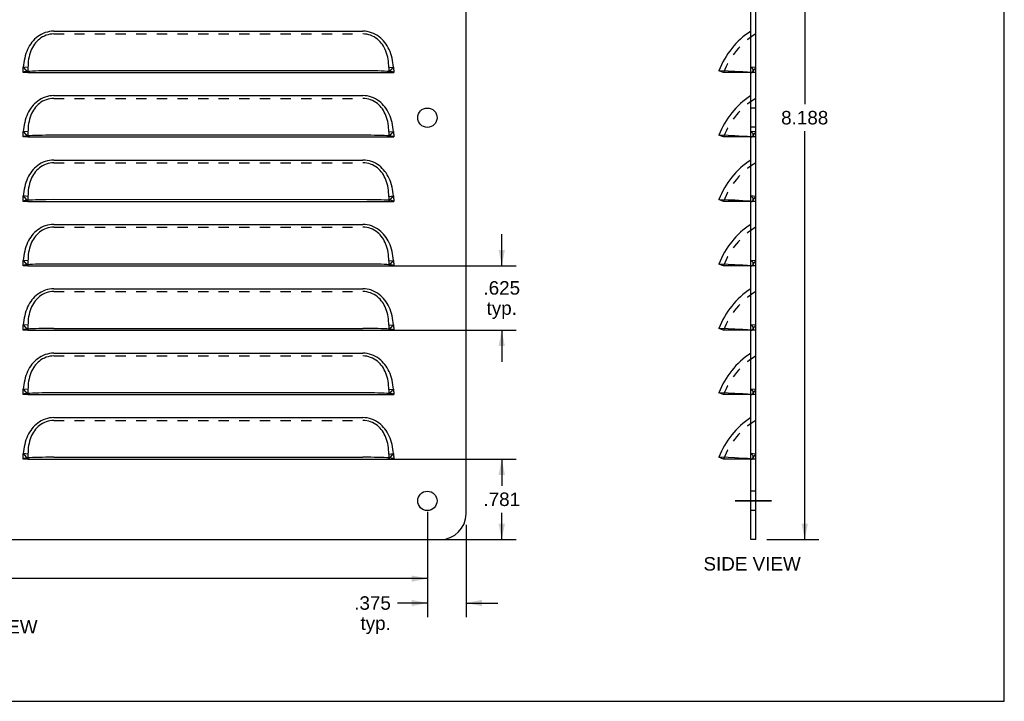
# Model space of a CAD drawing. Header units: inches. Extents: x 0 to 16.9, y 0 to 13.1.
# Tile 3 of 4: x 7.4 to 16.9, y 0 to 6.6. Entities that reach past the tile are written whole.
import ezdxf

# ---------------------------------------------------------------- set-up
doc = ezdxf.new("R2010")
doc.units = ezdxf.units.IN
doc.header["$LTSCALE"] = 0.930769
doc.header["$MEASUREMENT"] = 0
doc.linetypes.add('CENTER', pattern=[0.6, 0.375, -0.075, 0.075, -0.075])
doc.linetypes.add('HIDDEN', pattern=[0.2, 0.1, -0.1])
doc.layers.get('0').update_dxf_attribs({"linetype": 'CONTINUOUS'})
doc.layers.add('DEFAULT_2', color=8, linetype='HIDDEN')
doc.layers.add('DIMENSIONS', color=7, linetype='CONTINUOUS')
doc.styles.get("Standard").update_dxf_attribs({"font": 'arial.ttf'})
doc.dimstyles.new('DIMSTYLE_1', dxfattribs={"dimtxt": 0.130769, "dimasz": 0.153846, "dimexe": 0.09, "dimexo": 0.07, "dimgap": 0.0425, "dimtad": 0, "dimtih": 1, "dimtoh": 1, "dimdec": 3, "dimzin": 4, "dimdsep": 46, "dimtxsty": 'Standard', "dimblk": '_FILLED', "dimblk1": '_FILLED', "dimblk2": '_FILLED', "dimcen": 0.09, "dimadec": 3, "dimazin": 1, "dimtfac": 1, "dimtdec": 3, "dimtofl": 0, "dimtmove": 0, "dimatfit": 3, "dimldrblk": '_FILLED', "dimfxl": 0, "dimtolj": 1, "dimtzin": 4, "dimarcsym": 0})

# ---------------------------------------------------------------- blocks, each defined once
blk = doc.blocks.new('_FILLED')
at = {"color": 0, "linetype": 'ByBlock'}
blk.add_solid([(0, 0), (-1, 0.2), (-1, -0.2)], dxfattribs=at)
blk = doc.blocks.new('*D5')
at = {"layer": 'DIMENSIONS', "color": 2, "linetype": 'Continuous'}
for p, q in [((10.9795, 2.3512), (12.186, 2.3512)), ((12.0475, 2.3512), (12.0475, 2.0914)), ((12.0475, 1.57), (12.0475, 1.8298)), ((10.9795, 1.57), (12.186, 1.57))]:
    blk.add_line(p, q, dxfattribs=at)
at = {"layer": 'DIMENSIONS', "color": 2, "linetype": 'Continuous', "xscale": 0.1538461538, "yscale": 0.1538461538, "zscale": 0.1538461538}
for p, rotation in [((12.0475, 2.3512), 90), ((12.0475, 1.57), 270)]:
    blk.add_blockref('_FILLED', p, dxfattribs=dict(at, rotation=rotation))
at = {"layer": 'DIMENSIONS', "color": 2, "linetype": 'Continuous', "insert": (12.0475, 2.026), "char_height": 0.13077, "width": 0.355362, "attachment_point": 2, "line_spacing_factor": 0.9}
blk.add_mtext('.781', dxfattribs=at)
blk = doc.blocks.new('*D6')
at = {"layer": 'DIMENSIONS', "color": 2, "linetype": 'Continuous'}
for p, q in [((12.0475, 4.2262), (12.0475, 4.5339)), ((10.9795, 4.2262), (12.186, 4.2262)), ((10.9795, 3.6012), (12.186, 3.6012)), ((12.0475, 3.6012), (12.0475, 3.2935))]:
    blk.add_line(p, q, dxfattribs=at)
at = {"layer": 'DIMENSIONS', "color": 2, "linetype": 'Continuous', "xscale": 0.1538461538, "yscale": 0.1538461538, "zscale": 0.1538461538}
for p, rotation in [((12.0475, 4.2262), 270), ((12.0475, 3.6012), 90)]:
    blk.add_blockref('_FILLED', p, dxfattribs=dict(at, rotation=rotation))
at = {"layer": 'DIMENSIONS', "color": 2, "linetype": 'Continuous', "insert": (12.0475, 4.0772), "char_height": 0.13077, "width": 0.355362, "attachment_point": 2, "line_spacing_factor": 0.9}
blk.add_mtext('.625\\Ptyp.', dxfattribs=at)
blk = doc.blocks.new('*D10')
at = {"layer": 'DIMENSIONS', "color": 2, "linetype": 'Continuous'}
for p, q in [((2.5758, 1.8373), (2.5758, 1.0523)), ((11.3258, 1.8373), (11.3258, 1.0523)), ((2.5758, 1.1908), (6.6569, 1.1908)), ((11.3258, 1.1908), (7.2447, 1.1908))]:
    blk.add_line(p, q, dxfattribs=at)
at = {"layer": 'DIMENSIONS', "color": 2, "linetype": 'Continuous', "xscale": 0.1538461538, "yscale": 0.1538461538, "zscale": 0.1538461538, "rotation": 180}
blk.add_blockref('_FILLED', (2.5758, 1.1908), dxfattribs=at)
at = {"layer": 'DIMENSIONS', "color": 2, "linetype": 'Continuous', "xscale": 0.1538461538, "yscale": 0.1538461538, "zscale": 0.1538461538}
blk.add_blockref('_FILLED', (11.3258, 1.1908), dxfattribs=at)
at = {"layer": 'DIMENSIONS', "color": 2, "linetype": 'Continuous', "insert": (6.9508, 1.2562), "char_height": 0.13077, "width": 0.456963, "attachment_point": 2, "line_spacing_factor": 0.9}
blk.add_mtext('8.750', dxfattribs=at)
blk = doc.blocks.new('*D11')
at = {"layer": 'DIMENSIONS', "color": 2, "linetype": 'Continuous'}
for p, q in [((11.3258, 1.8373), (11.3258, 0.8154)), ((11.7008, 1.7123), (11.7008, 0.8154)), ((11.3258, 0.9538), (11.0368, 0.9538)), ((11.7008, 0.9538), (12.0085, 0.9538))]:
    blk.add_line(p, q, dxfattribs=at)
at = {"layer": 'DIMENSIONS', "color": 2, "linetype": 'Continuous', "xscale": 0.1538461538, "yscale": 0.1538461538, "zscale": 0.1538461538}
blk.add_blockref('_FILLED', (11.3258, 0.9538), dxfattribs=at)
at = {"layer": 'DIMENSIONS', "color": 2, "linetype": 'Continuous', "xscale": 0.1538461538, "yscale": 0.1538461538, "zscale": 0.1538461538, "rotation": 180}
blk.add_blockref('_FILLED', (11.7008, 0.9538), dxfattribs=at)
at = {"layer": 'DIMENSIONS', "color": 2, "linetype": 'Continuous', "insert": (10.9714, 1.0192), "char_height": 0.13077, "width": 0.355362, "attachment_point": 3, "line_spacing_factor": 0.9}
blk.add_mtext('.375\\Ptyp.', dxfattribs=at)
blk = doc.blocks.new('*D13')
at = {"layer": 'DIMENSIONS', "color": 2, "linetype": 'Continuous'}
for p, q in [((14.6191, 9.7575), (15.1252, 9.7575)), ((14.9867, 9.7575), (14.9867, 5.7945)), ((14.9867, 1.57), (14.9867, 5.533)), ((14.6191, 1.57), (15.1252, 1.57))]:
    blk.add_line(p, q, dxfattribs=at)
at = {"layer": 'DIMENSIONS', "color": 2, "linetype": 'Continuous', "xscale": 0.1538461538, "yscale": 0.1538461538, "zscale": 0.1538461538}
for p, rotation in [((14.9867, 9.7575), 90), ((14.9867, 1.57), 270)]:
    blk.add_blockref('_FILLED', p, dxfattribs=dict(at, rotation=rotation))
at = {"layer": 'DIMENSIONS', "color": 2, "linetype": 'Continuous', "insert": (14.9867, 5.7291), "char_height": 0.13077, "width": 0.456963, "attachment_point": 2, "line_spacing_factor": 0.9}
blk.add_mtext('8.188', dxfattribs=at)

msp = doc.modelspace()

# ---------------------------------------------------------------- linework, layer by layer
at = {"color": 7, "linetype": 'Continuous'}
for p, q in [((16.9231, 0), (16.9231, 13.0769)), ((14.5114, 1.57), (14.5114, 9.7575)), ((14.1994, 6.1012), (14.1545, 6.118)), ((7.4508, 6.1012), (10.9508, 6.1012)), ((14.4634, 6.1013), (14.1994, 6.1012)), ((7.4508, 5.4762), (10.9508, 5.4762)), ((14.1994, 5.4762), (14.1545, 5.493)), ((14.4634, 5.4763), (14.1994, 5.4762)), ((7.4508, 4.8512), (10.9508, 4.8512)), ((14.1994, 4.8512), (14.1545, 4.868)), ((14.4634, 4.8513), (14.1994, 4.8512)), ((7.4508, 4.2262), (10.9508, 4.2262)), ((14.1994, 4.2262), (14.1545, 4.243)), ((14.4634, 4.2263), (14.1994, 4.2262)), ((7.4508, 3.6012), (10.9508, 3.6012)), ((14.1994, 3.6012), (14.1545, 3.618)), ((14.4634, 3.6013), (14.1994, 3.6012)), ((7.4508, 2.9762), (10.9508, 2.9762)), ((14.1994, 2.9762), (14.1545, 2.993)), ((14.4634, 2.9763), (14.1994, 2.9762)), ((7.4508, 2.3512), (10.9508, 2.3512)), ((14.1994, 2.3512), (14.1545, 2.368)), ((14.4634, 2.3513), (14.1994, 2.3512)), ((14.5114, 1.57), (14.4634, 1.57)), ((0, 0), (16.9231, 0))]:
    msp.add_line(p, q, dxfattribs=at)
at = {"color": 3, "linetype": 'Continuous'}
for p, q in [((14.4634, 1.57), (14.4634, 9.7575)), ((11.7008, 1.82), (11.7008, 9.5075)), ((7.7008, 6.5028), (10.7008, 6.5028)), ((7.7008, 6.118), (7.6256, 6.1177)), ((14.2431, 6.1146), (14.1646, 6.1177)), ((14.3082, 6.1116), (14.2431, 6.1146)), ((7.4056, 6.1047), (7.4028, 6.1012)), ((7.4453, 6.1116), (7.4273, 6.1096)), ((7.4675, 6.1132), (7.4453, 6.1116)), ((10.9562, 6.1116), (10.9339, 6.1132)), ((7.7008, 5.8778), (10.7008, 5.8778)), ((7.4056, 5.4797), (7.4028, 5.4762)), ((7.4453, 5.4866), (7.4273, 5.4846)), ((7.4675, 5.4882), (7.4453, 5.4866)), ((7.7008, 5.493), (7.6256, 5.4927)), ((10.9562, 5.4866), (10.9339, 5.4882)), ((14.2431, 5.4896), (14.1646, 5.4927)), ((14.3082, 5.4866), (14.2431, 5.4896)), ((7.7008, 5.2528), (10.7008, 5.2528)), ((7.4056, 4.8547), (7.4028, 4.8512)), ((7.4453, 4.8616), (7.4273, 4.8596)), ((7.4675, 4.8632), (7.4453, 4.8616)), ((7.7008, 4.868), (7.6256, 4.8677)), ((10.9562, 4.8616), (10.9339, 4.8632)), ((14.2431, 4.8646), (14.1646, 4.8677)), ((14.3082, 4.8616), (14.2431, 4.8646)), ((7.7008, 4.6278), (10.7008, 4.6278)), ((7.4056, 4.2297), (7.4028, 4.2262)), ((7.4453, 4.2366), (7.4273, 4.2346)), ((7.4675, 4.2382), (7.4453, 4.2366)), ((7.7008, 4.243), (7.6256, 4.2427)), ((10.9562, 4.2366), (10.9339, 4.2382)), ((14.2431, 4.2396), (14.1646, 4.2427)), ((14.3082, 4.2366), (14.2431, 4.2396)), ((7.7008, 4.0028), (10.7008, 4.0028)), ((7.4056, 3.6047), (7.4028, 3.6012)), ((7.4453, 3.6116), (7.4273, 3.6096)), ((7.4675, 3.6132), (7.4453, 3.6116)), ((7.7008, 3.618), (7.6256, 3.6177)), ((7.7008, 3.618), (10.7008, 3.618)), ((10.9562, 3.6116), (10.9339, 3.6132)), ((14.2431, 3.6146), (14.1646, 3.6177)), ((14.3082, 3.6116), (14.2431, 3.6146)), ((7.7008, 3.3778), (10.7008, 3.3778)), ((7.4056, 2.9797), (7.4028, 2.9762)), ((7.4453, 2.9866), (7.4273, 2.9846)), ((7.4675, 2.9882), (7.4453, 2.9866)), ((7.7008, 2.993), (7.6256, 2.9927)), ((10.9562, 2.9866), (10.9339, 2.9882)), ((14.2431, 2.9896), (14.1646, 2.9927)), ((14.3082, 2.9866), (14.2431, 2.9896)), ((7.7008, 2.7528), (10.7008, 2.7528)), ((7.4056, 2.3547), (7.4028, 2.3512)), ((7.4453, 2.3616), (7.4273, 2.3596)), ((7.4675, 2.3632), (7.4453, 2.3616)), ((7.7008, 2.368), (7.6256, 2.3677)), ((7.7008, 2.368), (10.7008, 2.368)), ((10.9562, 2.3616), (10.9339, 2.3632)), ((14.2431, 2.3646), (14.1646, 2.3677)), ((14.3082, 2.3616), (14.2431, 2.3646)), ((2.4508, 1.57), (11.4508, 1.57))]:
    msp.add_line(p, q, dxfattribs=at)
for points in [[(7.7008, 6.5028), (7.6802, 6.502), (7.6596, 6.4994), (7.6389, 6.495), (7.6185, 6.489), (7.5987, 6.4812), (7.5796, 6.4719), (7.5618, 6.4614), (7.545, 6.4498), (7.5296, 6.4373), (7.5153, 6.4241), (7.502, 6.4101), (7.4895, 6.3952), (7.4779, 6.3795), (7.4671, 6.3629), (7.457, 6.3453), (7.4478, 6.3267), (7.4392, 6.3068), (7.4315, 6.286), (7.4247, 6.2644), (7.419, 6.2421), (7.4142, 6.2197), (7.4105, 6.1973), (7.4076, 6.1753), (7.4055, 6.1536)], [(10.9961, 6.1536), (10.9941, 6.175), (10.9912, 6.1967), (10.9875, 6.2188), (10.9829, 6.2409), (10.9773, 6.2628), (10.9708, 6.2841), (10.9633, 6.3047), (10.9549, 6.3243), (10.9459, 6.3428), (10.936, 6.3603), (10.9254, 6.377), (10.9139, 6.3928), (10.9016, 6.4078), (10.8883, 6.422), (10.874, 6.4355), (10.8586, 6.4482), (10.8417, 6.4601), (10.8237, 6.471), (10.8045, 6.4805), (10.7843, 6.4885), (10.7636, 6.4948), (10.7426, 6.4993), (10.7217, 6.502), (10.7008, 6.5028)], [(7.6256, 6.1177), (7.5895, 6.1172), (7.5552, 6.1166), (7.523, 6.1157), (7.4935, 6.1146), (7.4675, 6.1132)], [(10.9339, 6.1132), (10.9079, 6.1146), (10.8785, 6.1157), (10.8464, 6.1166), (10.812, 6.1172), (10.776, 6.1177), (10.7387, 6.1179), (7.7008, 6.118)], [(14.1646, 6.1177), (14.157, 6.1179), (14.1545, 6.118)], [(7.4273, 6.1096), (7.414, 6.1073), (7.4056, 6.1047)], [(10.9876, 6.1073), (10.9742, 6.1096), (10.9562, 6.1116)], [(10.9988, 6.1012), (10.996, 6.1047), (10.9876, 6.1073)], [(14.4634, 6.1022), (14.431, 6.1047), (14.3871, 6.1073), (14.3082, 6.1116)], [(7.7008, 5.8778), (7.6802, 5.877), (7.6596, 5.8744), (7.6389, 5.87), (7.6185, 5.864), (7.5987, 5.8562), (7.5796, 5.8469), (7.5618, 5.8364), (7.545, 5.8248), (7.5296, 5.8123), (7.5153, 5.7991), (7.502, 5.7851), (7.4895, 5.7702), (7.4779, 5.7545), (7.4671, 5.7379), (7.457, 5.7203), (7.4478, 5.7017), (7.4392, 5.6818), (7.4315, 5.661), (7.4247, 5.6394), (7.419, 5.6171), (7.4142, 5.5947), (7.4105, 5.5723), (7.4076, 5.5503), (7.4055, 5.5286)], [(10.9961, 5.5286), (10.9941, 5.55), (10.9912, 5.5717), (10.9875, 5.5938), (10.9829, 5.6159), (10.9773, 5.6378), (10.9708, 5.6591), (10.9633, 5.6797), (10.9549, 5.6993), (10.9459, 5.7178), (10.936, 5.7353), (10.9254, 5.752), (10.9139, 5.7678), (10.9016, 5.7828), (10.8883, 5.797), (10.874, 5.8105), (10.8586, 5.8232), (10.8417, 5.8351), (10.8237, 5.846), (10.8045, 5.8555), (10.7843, 5.8635), (10.7636, 5.8698), (10.7426, 5.8743), (10.7217, 5.877), (10.7008, 5.8778)], [(7.4273, 5.4846), (7.414, 5.4823), (7.4056, 5.4797)], [(7.6256, 5.4927), (7.5895, 5.4922), (7.5552, 5.4916), (7.523, 5.4907), (7.4935, 5.4896), (7.4675, 5.4882)], [(10.9339, 5.4882), (10.9079, 5.4896), (10.8785, 5.4907), (10.8464, 5.4916), (10.812, 5.4922), (10.776, 5.4927), (10.7387, 5.4929), (7.7008, 5.493)], [(10.9876, 5.4823), (10.9742, 5.4846), (10.9562, 5.4866)], [(10.9988, 5.4762), (10.996, 5.4797), (10.9876, 5.4823)], [(14.1646, 5.4927), (14.157, 5.4929), (14.1545, 5.493)], [(14.4634, 5.4772), (14.431, 5.4797), (14.3871, 5.4823), (14.3082, 5.4866)], [(7.7008, 5.2528), (7.6802, 5.252), (7.6596, 5.2494), (7.6389, 5.245), (7.6185, 5.239), (7.5987, 5.2312), (7.5796, 5.2219), (7.5618, 5.2114), (7.545, 5.1998), (7.5296, 5.1873), (7.5153, 5.1741), (7.502, 5.1601), (7.4895, 5.1452), (7.4779, 5.1295), (7.4671, 5.1129), (7.457, 5.0953), (7.4478, 5.0767), (7.4392, 5.0568), (7.4315, 5.036), (7.4247, 5.0144), (7.419, 4.9921), (7.4142, 4.9697), (7.4105, 4.9473), (7.4076, 4.9253), (7.4055, 4.9036)], [(10.9961, 4.9036), (10.9941, 4.925), (10.9912, 4.9467), (10.9875, 4.9688), (10.9829, 4.9909), (10.9773, 5.0128), (10.9708, 5.0341), (10.9633, 5.0547), (10.9549, 5.0743), (10.9459, 5.0928), (10.936, 5.1103), (10.9254, 5.127), (10.9139, 5.1428), (10.9016, 5.1578), (10.8883, 5.172), (10.874, 5.1855), (10.8586, 5.1982), (10.8417, 5.2101), (10.8237, 5.221), (10.8045, 5.2305), (10.7843, 5.2385), (10.7636, 5.2448), (10.7426, 5.2493), (10.7217, 5.252), (10.7008, 5.2528)], [(7.4273, 4.8596), (7.414, 4.8573), (7.4056, 4.8547)], [(7.6256, 4.8677), (7.5895, 4.8672), (7.5552, 4.8666), (7.523, 4.8657), (7.4935, 4.8646), (7.4675, 4.8632)], [(10.9339, 4.8632), (10.9079, 4.8646), (10.8785, 4.8657), (10.8464, 4.8666), (10.812, 4.8672), (10.776, 4.8677), (10.7387, 4.8679), (7.7008, 4.868)], [(10.9876, 4.8573), (10.9742, 4.8596), (10.9562, 4.8616)], [(10.9988, 4.8512), (10.996, 4.8547), (10.9876, 4.8573)], [(14.1646, 4.8677), (14.157, 4.8679), (14.1545, 4.868)], [(14.4634, 4.8522), (14.431, 4.8547), (14.3871, 4.8573), (14.3082, 4.8616)], [(7.7008, 4.6278), (7.6802, 4.627), (7.6596, 4.6244), (7.6389, 4.62), (7.6185, 4.614), (7.5987, 4.6062), (7.5796, 4.5969), (7.5618, 4.5864), (7.545, 4.5748), (7.5296, 4.5623), (7.5153, 4.5491), (7.502, 4.5351), (7.4895, 4.5202), (7.4779, 4.5045), (7.4671, 4.4879), (7.457, 4.4703), (7.4478, 4.4517), (7.4392, 4.4318), (7.4315, 4.411), (7.4247, 4.3894), (7.419, 4.3671), (7.4142, 4.3447), (7.4105, 4.3223), (7.4076, 4.3003), (7.4055, 4.2786)], [(10.9961, 4.2786), (10.9941, 4.3), (10.9912, 4.3217), (10.9875, 4.3438), (10.9829, 4.3659), (10.9773, 4.3878), (10.9708, 4.4091), (10.9633, 4.4297), (10.9549, 4.4493), (10.9459, 4.4678), (10.936, 4.4853), (10.9254, 4.502), (10.9139, 4.5178), (10.9016, 4.5328), (10.8883, 4.547), (10.874, 4.5605), (10.8586, 4.5732), (10.8417, 4.5851), (10.8237, 4.596), (10.8045, 4.6055), (10.7843, 4.6135), (10.7636, 4.6198), (10.7426, 4.6243), (10.7217, 4.627), (10.7008, 4.6278)], [(7.4273, 4.2346), (7.414, 4.2323), (7.4056, 4.2297)], [(7.6256, 4.2427), (7.5895, 4.2422), (7.5552, 4.2416), (7.523, 4.2407), (7.4935, 4.2396), (7.4675, 4.2382)], [(10.9339, 4.2382), (10.9079, 4.2396), (10.8785, 4.2407), (10.8464, 4.2416), (10.812, 4.2422), (10.776, 4.2427), (10.7387, 4.2429), (7.7008, 4.243)], [(10.9876, 4.2323), (10.9742, 4.2346), (10.9562, 4.2366)], [(10.9988, 4.2262), (10.996, 4.2297), (10.9876, 4.2323)], [(14.1646, 4.2427), (14.157, 4.2429), (14.1545, 4.243)], [(14.4634, 4.2272), (14.431, 4.2297), (14.3871, 4.2323), (14.3082, 4.2366)], [(7.7008, 4.0028), (7.6802, 4.002), (7.6596, 3.9994), (7.6389, 3.995), (7.6185, 3.989), (7.5987, 3.9812), (7.5796, 3.9719), (7.5618, 3.9614), (7.545, 3.9498), (7.5296, 3.9373), (7.5153, 3.9241), (7.502, 3.9101), (7.4895, 3.8952), (7.4779, 3.8795), (7.4671, 3.8629), (7.457, 3.8453), (7.4478, 3.8267), (7.4392, 3.8068), (7.4315, 3.786), (7.4247, 3.7644), (7.419, 3.7421), (7.4142, 3.7197), (7.4105, 3.6973), (7.4076, 3.6753), (7.4055, 3.6536)], [(10.9961, 3.6536), (10.9941, 3.675), (10.9912, 3.6967), (10.9875, 3.7188), (10.9829, 3.7409), (10.9773, 3.7628), (10.9708, 3.7841), (10.9633, 3.8047), (10.9549, 3.8243), (10.9459, 3.8428), (10.936, 3.8603), (10.9254, 3.877), (10.9139, 3.8928), (10.9016, 3.9078), (10.8883, 3.922), (10.874, 3.9355), (10.8586, 3.9482), (10.8417, 3.9601), (10.8237, 3.971), (10.8045, 3.9805), (10.7843, 3.9885), (10.7636, 3.9948), (10.7426, 3.9993), (10.7217, 4.002), (10.7008, 4.0028)], [(7.4273, 3.6096), (7.414, 3.6073), (7.4056, 3.6047)], [(7.6256, 3.6177), (7.5895, 3.6172), (7.5552, 3.6166), (7.523, 3.6157), (7.4935, 3.6146), (7.4675, 3.6132)], [(10.9339, 3.6132), (10.9079, 3.6146), (10.8785, 3.6157), (10.8464, 3.6166), (10.812, 3.6172), (10.776, 3.6177), (10.7008, 3.618)], [(10.9876, 3.6073), (10.9742, 3.6096), (10.9562, 3.6116)], [(10.9988, 3.6012), (10.996, 3.6047), (10.9876, 3.6073)], [(14.1646, 3.6177), (14.157, 3.6179), (14.1545, 3.618)], [(14.4634, 3.6022), (14.431, 3.6047), (14.3871, 3.6073), (14.3082, 3.6116)], [(7.7008, 3.3778), (7.6802, 3.377), (7.6596, 3.3744), (7.6389, 3.37), (7.6185, 3.364), (7.5987, 3.3562), (7.5796, 3.3469), (7.5618, 3.3364), (7.545, 3.3248), (7.5296, 3.3123), (7.5153, 3.2991), (7.502, 3.2851), (7.4895, 3.2702), (7.4779, 3.2545), (7.4671, 3.2379), (7.457, 3.2203), (7.4478, 3.2017), (7.4392, 3.1818), (7.4315, 3.161), (7.4247, 3.1394), (7.419, 3.1171), (7.4142, 3.0947), (7.4105, 3.0723), (7.4076, 3.0503), (7.4055, 3.0286)], [(10.9961, 3.0286), (10.9941, 3.05), (10.9912, 3.0717), (10.9875, 3.0938), (10.9829, 3.1159), (10.9773, 3.1378), (10.9708, 3.1591), (10.9633, 3.1797), (10.9549, 3.1993), (10.9459, 3.2178), (10.936, 3.2353), (10.9254, 3.252), (10.9139, 3.2678), (10.9016, 3.2828), (10.8883, 3.297), (10.874, 3.3105), (10.8586, 3.3232), (10.8417, 3.3351), (10.8237, 3.346), (10.8045, 3.3555), (10.7843, 3.3635), (10.7636, 3.3698), (10.7426, 3.3743), (10.7217, 3.377), (10.7008, 3.3778)], [(7.4273, 2.9846), (7.414, 2.9823), (7.4056, 2.9797)], [(7.6256, 2.9927), (7.5895, 2.9922), (7.5552, 2.9916), (7.523, 2.9907), (7.4935, 2.9896), (7.4675, 2.9882)], [(10.9339, 2.9882), (10.9079, 2.9896), (10.8785, 2.9907), (10.8464, 2.9916), (10.812, 2.9922), (10.776, 2.9927), (10.7387, 2.9929), (7.7008, 2.993)], [(10.9876, 2.9823), (10.9742, 2.9846), (10.9562, 2.9866)], [(10.9988, 2.9762), (10.996, 2.9797), (10.9876, 2.9823)], [(14.1646, 2.9927), (14.157, 2.9929), (14.1545, 2.993)], [(14.4634, 2.9772), (14.431, 2.9797), (14.3871, 2.9823), (14.3082, 2.9866)], [(7.7008, 2.7528), (7.6802, 2.752), (7.6596, 2.7494), (7.6389, 2.745), (7.6185, 2.739), (7.5987, 2.7312), (7.5796, 2.7219), (7.5618, 2.7114), (7.545, 2.6998), (7.5296, 2.6873), (7.5153, 2.6741), (7.502, 2.6601), (7.4895, 2.6452), (7.4779, 2.6295), (7.4671, 2.6129), (7.457, 2.5953), (7.4478, 2.5767), (7.4392, 2.5568), (7.4315, 2.536), (7.4247, 2.5144), (7.419, 2.4921), (7.4142, 2.4697), (7.4105, 2.4473), (7.4076, 2.4253), (7.4055, 2.4036)], [(10.9961, 2.4036), (10.9941, 2.425), (10.9912, 2.4467), (10.9875, 2.4688), (10.9829, 2.4909), (10.9773, 2.5128), (10.9708, 2.5341), (10.9633, 2.5547), (10.9549, 2.5743), (10.9459, 2.5928), (10.936, 2.6103), (10.9254, 2.627), (10.9139, 2.6428), (10.9016, 2.6578), (10.8883, 2.672), (10.874, 2.6855), (10.8586, 2.6982), (10.8417, 2.7101), (10.8237, 2.721), (10.8045, 2.7305), (10.7843, 2.7385), (10.7636, 2.7448), (10.7426, 2.7493), (10.7217, 2.752), (10.7008, 2.7528)], [(7.4273, 2.3596), (7.414, 2.3573), (7.4056, 2.3547)], [(7.6256, 2.3677), (7.5895, 2.3672), (7.5552, 2.3666), (7.523, 2.3657), (7.4935, 2.3646), (7.4675, 2.3632)], [(10.9339, 2.3632), (10.9079, 2.3646), (10.8785, 2.3657), (10.8464, 2.3666), (10.812, 2.3672), (10.776, 2.3677), (10.7008, 2.368)], [(10.9876, 2.3573), (10.9742, 2.3596), (10.9562, 2.3616)], [(10.9988, 2.3512), (10.996, 2.3547), (10.9876, 2.3573)], [(14.1646, 2.3677), (14.157, 2.3679), (14.1545, 2.368)], [(14.4634, 2.3522), (14.431, 2.3547), (14.3871, 2.3573), (14.3082, 2.3616)]]:
    msp.add_lwpolyline(points, dxfattribs=at)
at = {"color": 2, "linetype": 'CENTER', "const_width": 0.0154}
msp.add_lwpolyline([(14.3096, 1.945), (14.6653, 1.945)], dxfattribs=at)
at = {"color": 3, "linetype": 'Continuous'}
for centre in [(11.3258, 5.6637), (11.3258, 1.945)]:
    msp.add_circle(centre, 0.0938, dxfattribs=at)
for centre, radius, start, end in [((14.8925, 5.8419), 0.788, 122.99064, 159.48456), ((14.8925, 5.2169), 0.788, 122.99064, 159.48456), ((14.8925, 4.5919), 0.788, 122.99064, 159.48456), ((14.8925, 3.9669), 0.788, 122.99064, 159.48456), ((14.8925, 3.3419), 0.788, 122.99064, 159.48456), ((14.8925, 2.7169), 0.788, 122.99064, 159.48456), ((14.8925, 2.0919), 0.788, 122.99064, 159.48456), ((11.4508, 1.82), 0.25, 270, 360)]:
    msp.add_arc(centre, radius, start, end, dxfattribs=at)
at = {"layer": 'DEFAULT_2', "color": 8, "linetype": 'HIDDEN'}
for p, q in [((7.7008, 6.4762), (10.7008, 6.4762)), ((7.4508, 6.1499), (7.4055, 6.1536)), ((7.4055, 6.1536), (7.4508, 6.1012)), ((7.4508, 6.1499), (7.4508, 6.1012)), ((10.9508, 6.1499), (10.9961, 6.1536)), ((10.9508, 6.1012), (10.9961, 6.1536)), ((10.9508, 6.1499), (10.9508, 6.1012)), ((10.9988, 6.1234), (10.9988, 6.1012)), ((14.5114, 6.1499), (14.4634, 6.1536)), ((14.485, 6.1114), (14.4872, 6.115)), ((14.4872, 6.115), (14.488, 6.1191)), ((7.4508, 6.1012), (7.4028, 6.1012)), ((10.9508, 6.1012), (10.9988, 6.1012)), ((14.4634, 6.1022), (14.4767, 6.1012)), ((14.4634, 6.1013), (14.4767, 6.1012)), ((14.5114, 6.1012), (14.4634, 6.1012)), ((14.4767, 6.1012), (14.4796, 6.1045)), ((14.4796, 6.1045), (14.485, 6.1114)), ((7.7008, 5.8512), (10.7008, 5.8512)), ((14.5114, 5.7575), (14.4634, 5.7575)), ((14.5114, 5.57), (14.4634, 5.57)), ((7.4508, 5.4762), (7.4028, 5.4762)), ((7.4508, 5.5249), (7.4055, 5.5286)), ((7.4055, 5.5286), (7.4508, 5.4762)), ((7.4508, 5.5249), (7.4508, 5.4762)), ((10.9508, 5.5249), (10.9961, 5.5286)), ((10.9508, 5.4762), (10.9961, 5.5286)), ((10.9508, 5.5249), (10.9508, 5.4762)), ((10.9508, 5.4762), (10.9988, 5.4762)), ((10.9988, 5.4984), (10.9988, 5.4762)), ((14.5114, 5.5249), (14.4634, 5.5286)), ((14.4634, 5.4772), (14.4767, 5.4762)), ((14.4634, 5.4763), (14.4767, 5.4762)), ((14.5114, 5.4762), (14.4634, 5.4762)), ((14.4767, 5.4762), (14.4796, 5.4795)), ((14.4796, 5.4795), (14.485, 5.4864)), ((14.485, 5.4864), (14.4872, 5.49)), ((14.4872, 5.49), (14.488, 5.4941)), ((7.7008, 5.2262), (10.7008, 5.2262)), ((7.4508, 4.8999), (7.4055, 4.9036)), ((7.4055, 4.9036), (7.4508, 4.8512)), ((7.4508, 4.8999), (7.4508, 4.8512)), ((10.9508, 4.8999), (10.9961, 4.9036)), ((10.9508, 4.8512), (10.9961, 4.9036)), ((10.9508, 4.8999), (10.9508, 4.8512)), ((10.9988, 4.8734), (10.9988, 4.8512)), ((14.5114, 4.8999), (14.4634, 4.9036)), ((7.4508, 4.8512), (7.4028, 4.8512)), ((10.9508, 4.8512), (10.9988, 4.8512)), ((14.4634, 4.8522), (14.4767, 4.8512)), ((14.4634, 4.8513), (14.4767, 4.8512)), ((14.5114, 4.8512), (14.4634, 4.8512)), ((14.4767, 4.8512), (14.4796, 4.8545)), ((14.4796, 4.8545), (14.485, 4.8614)), ((14.485, 4.8614), (14.4872, 4.865)), ((14.4872, 4.865), (14.488, 4.8691)), ((7.7008, 4.6012), (10.7008, 4.6012)), ((7.4508, 4.2262), (7.4028, 4.2262)), ((7.4508, 4.2749), (7.4055, 4.2786)), ((7.4055, 4.2786), (7.4508, 4.2262)), ((7.4508, 4.2749), (7.4508, 4.2262)), ((10.9508, 4.2749), (10.9961, 4.2786)), ((10.9508, 4.2262), (10.9961, 4.2786)), ((10.9508, 4.2749), (10.9508, 4.2262)), ((10.9508, 4.2262), (10.9988, 4.2262)), ((10.9988, 4.2484), (10.9988, 4.2262)), ((14.5114, 4.2749), (14.4634, 4.2786)), ((14.4634, 4.2272), (14.4767, 4.2262)), ((14.4634, 4.2263), (14.4767, 4.2262)), ((14.5114, 4.2262), (14.4634, 4.2262)), ((14.4767, 4.2262), (14.4796, 4.2295)), ((14.4796, 4.2295), (14.485, 4.2364)), ((14.485, 4.2364), (14.4872, 4.24)), ((14.4872, 4.24), (14.488, 4.2441)), ((7.7008, 3.9762), (10.7008, 3.9762)), ((7.4508, 3.6499), (7.4055, 3.6536)), ((7.4055, 3.6536), (7.4508, 3.6012)), ((7.4508, 3.6499), (7.4508, 3.6012)), ((10.9508, 3.6499), (10.9961, 3.6536)), ((10.9508, 3.6012), (10.9961, 3.6536)), ((10.9508, 3.6499), (10.9508, 3.6012)), ((14.5114, 3.6499), (14.4634, 3.6536)), ((7.4508, 3.6012), (7.4028, 3.6012)), ((10.9508, 3.6012), (10.9988, 3.6012)), ((10.9988, 3.6234), (10.9988, 3.6012)), ((14.4634, 3.6022), (14.4767, 3.6012)), ((14.4634, 3.6013), (14.4767, 3.6012)), ((14.5114, 3.6012), (14.4634, 3.6012)), ((14.4767, 3.6012), (14.4796, 3.6045)), ((14.4796, 3.6045), (14.485, 3.6114)), ((14.485, 3.6114), (14.4872, 3.615)), ((14.4872, 3.615), (14.488, 3.6191)), ((7.7008, 3.3512), (10.7008, 3.3512)), ((7.4508, 2.9762), (7.4028, 2.9762)), ((7.4508, 3.0249), (7.4055, 3.0286)), ((7.4055, 3.0286), (7.4508, 2.9762)), ((7.4508, 3.0249), (7.4508, 2.9762)), ((10.9508, 3.0249), (10.9961, 3.0286)), ((10.9508, 2.9762), (10.9961, 3.0286)), ((10.9508, 3.0249), (10.9508, 2.9762)), ((10.9508, 2.9762), (10.9988, 2.9762)), ((10.9988, 2.9984), (10.9988, 2.9762)), ((14.5114, 3.0249), (14.4634, 3.0286)), ((14.4634, 2.9772), (14.4767, 2.9762)), ((14.4634, 2.9763), (14.4767, 2.9762)), ((14.5114, 2.9762), (14.4634, 2.9762)), ((14.4767, 2.9762), (14.4796, 2.9795)), ((14.4796, 2.9795), (14.485, 2.9864)), ((14.485, 2.9864), (14.4872, 2.99)), ((14.4872, 2.99), (14.488, 2.9941)), ((7.7008, 2.7262), (10.7008, 2.7262)), ((7.4508, 2.3999), (7.4055, 2.4036)), ((7.4055, 2.4036), (7.4508, 2.3512)), ((7.4508, 2.3999), (7.4508, 2.3512)), ((10.9508, 2.3999), (10.9961, 2.4036)), ((10.9508, 2.3512), (10.9961, 2.4036)), ((10.9508, 2.3999), (10.9508, 2.3512)), ((14.5114, 2.3999), (14.4634, 2.4036)), ((7.4508, 2.3512), (7.4028, 2.3512)), ((10.9508, 2.3512), (10.9988, 2.3512)), ((10.9988, 2.3734), (10.9988, 2.3512)), ((14.4634, 2.3522), (14.4767, 2.3512)), ((14.4634, 2.3513), (14.4767, 2.3512)), ((14.5114, 2.3512), (14.4634, 2.3512)), ((14.4767, 2.3512), (14.4796, 2.3545)), ((14.4789, 2.3537), (14.4767, 2.3512)), ((14.4796, 2.3545), (14.485, 2.3614)), ((14.485, 2.3614), (14.4872, 2.365)), ((14.4872, 2.365), (14.488, 2.3691)), ((14.4881, 2.3689), (14.488, 2.3686)), ((14.5114, 2.0387), (14.4634, 2.0387)), ((14.5114, 1.8512), (14.4634, 1.8512))]:
    msp.add_line(p, q, dxfattribs=at)
for points in [[(7.7008, 6.4762), (7.6824, 6.4755), (7.664, 6.473), (7.6455, 6.469), (7.6273, 6.4633), (7.6097, 6.4561), (7.5929, 6.4475), (7.5771, 6.4377), (7.5624, 6.4269), (7.5489, 6.4154), (7.5364, 6.403), (7.5247, 6.3899), (7.514, 6.376), (7.504, 6.3613), (7.4948, 6.3457), (7.4864, 6.3292), (7.4788, 6.3117), (7.4719, 6.293), (7.466, 6.2735), (7.461, 6.2531), (7.457, 6.2323), (7.4542, 6.2113), (7.4522, 6.1904), (7.4511, 6.17), (7.4508, 6.1499)], [(10.9508, 6.1499), (10.9505, 6.1697), (10.9494, 6.1899), (10.9475, 6.2104), (10.9447, 6.2311), (10.9409, 6.2516), (10.9361, 6.2717), (10.9304, 6.291), (10.9237, 6.3094), (10.9163, 6.3268), (10.9081, 6.3433), (10.8991, 6.3589), (10.8892, 6.3738), (10.8786, 6.3878), (10.867, 6.4011), (10.8546, 6.4137), (10.841, 6.4255), (10.8262, 6.4365), (10.8103, 6.4466), (10.7932, 6.4554), (10.7754, 6.4629), (10.7569, 6.4687), (10.7382, 6.4729), (10.7195, 6.4754), (10.7008, 6.4762)], [(7.4028, 6.1012), (7.4028, 6.1229), (7.4029, 6.127), (7.4029, 6.1311), (7.4031, 6.1353), (7.4034, 6.1393), (7.4037, 6.143), (7.4042, 6.1466), (7.4048, 6.1501), (7.4055, 6.1536)], [(10.9961, 6.1536), (10.9964, 6.1519), (10.9968, 6.1501), (10.9971, 6.1483), (10.9974, 6.1464), (10.9977, 6.1444), (10.998, 6.1423), (10.9982, 6.1401), (10.9983, 6.1378), (10.9985, 6.1355), (10.9986, 6.1329), (10.9987, 6.1301), (10.9988, 6.127), (10.9988, 6.1234)], [(14.488, 6.1191), (14.4879, 6.1229), (14.4871, 6.127), (14.4855, 6.1311), (14.4833, 6.1353), (14.4804, 6.1393), (14.4768, 6.143), (14.4726, 6.1466), (14.4682, 6.1501), (14.4634, 6.1536)], [(14.4634, 6.1536), (14.4658, 6.1519), (14.4682, 6.1501), (14.4706, 6.1483), (14.4729, 6.1464)], [(14.4753, 6.1444), (14.4775, 6.1423), (14.4795, 6.1401), (14.4814, 6.1378), (14.4831, 6.1355), (14.4847, 6.1329), (14.4861, 6.1301), (14.4872, 6.127), (14.4878, 6.1234), (14.4878, 6.1196), (14.4877, 6.1183)], [(14.4877, 6.1183), (14.4873, 6.116), (14.486, 6.1125), (14.4838, 6.1094), (14.4812, 6.1065), (14.4789, 6.1037), (14.4767, 6.1012)], [(14.4877, 6.1183), (14.4877, 6.1181), (14.4876, 6.118), (14.4875, 6.1178), (14.4875, 6.1177)], [(14.4881, 6.1189), (14.488, 6.1186), (14.4878, 6.1182), (14.4877, 6.118)], [(7.7008, 5.8512), (7.6824, 5.8505), (7.664, 5.848), (7.6455, 5.844), (7.6273, 5.8383), (7.6097, 5.8311), (7.5929, 5.8225), (7.5771, 5.8127), (7.5624, 5.8019), (7.5489, 5.7904), (7.5364, 5.778), (7.5247, 5.7649), (7.514, 5.751), (7.504, 5.7363), (7.4948, 5.7207), (7.4864, 5.7042), (7.4788, 5.6867), (7.4719, 5.668), (7.466, 5.6485), (7.461, 5.6281), (7.457, 5.6073), (7.4542, 5.5863), (7.4522, 5.5654), (7.4511, 5.545), (7.4508, 5.5249)], [(10.9508, 5.5249), (10.9505, 5.5447), (10.9494, 5.5649), (10.9475, 5.5854), (10.9447, 5.6061), (10.9409, 5.6266), (10.9361, 5.6467), (10.9304, 5.666), (10.9237, 5.6844), (10.9163, 5.7018), (10.9081, 5.7183), (10.8991, 5.7339), (10.8892, 5.7488), (10.8786, 5.7628), (10.867, 5.7761), (10.8546, 5.7887), (10.841, 5.8005), (10.8262, 5.8115), (10.8103, 5.8216), (10.7932, 5.8304), (10.7754, 5.8379), (10.7569, 5.8437), (10.7382, 5.8479), (10.7195, 5.8504), (10.7008, 5.8512)], [(7.4028, 5.4762), (7.4028, 5.4979), (7.4029, 5.502), (7.4029, 5.5061), (7.4031, 5.5103), (7.4034, 5.5143), (7.4037, 5.518), (7.4042, 5.5216), (7.4048, 5.5251), (7.4055, 5.5286)], [(10.9961, 5.5286), (10.9964, 5.5269), (10.9968, 5.5251), (10.9971, 5.5233), (10.9974, 5.5214), (10.9977, 5.5194), (10.998, 5.5173), (10.9982, 5.5151), (10.9983, 5.5128), (10.9985, 5.5105), (10.9986, 5.5079), (10.9987, 5.5051), (10.9988, 5.502), (10.9988, 5.4984)], [(14.4634, 5.5286), (14.4658, 5.5269), (14.4682, 5.5251), (14.4706, 5.5233), (14.4729, 5.5214)], [(14.488, 5.4941), (14.4879, 5.4979), (14.4871, 5.502), (14.4855, 5.5061), (14.4833, 5.5103), (14.4804, 5.5143), (14.4768, 5.518), (14.4726, 5.5216), (14.4682, 5.5251), (14.4634, 5.5286)], [(14.4753, 5.5194), (14.4775, 5.5173), (14.4795, 5.5151), (14.4814, 5.5128), (14.4831, 5.5105), (14.4847, 5.5079), (14.4861, 5.5051), (14.4872, 5.502), (14.4878, 5.4984), (14.4878, 5.4946), (14.4877, 5.4933)], [(14.4877, 5.4933), (14.4873, 5.491), (14.486, 5.4875), (14.4838, 5.4844), (14.4812, 5.4815), (14.4789, 5.4787), (14.4767, 5.4762)], [(14.4877, 5.4933), (14.4877, 5.4931), (14.4876, 5.493), (14.4875, 5.4928), (14.4875, 5.4927)], [(14.4881, 5.4939), (14.488, 5.4936), (14.4878, 5.4932), (14.4877, 5.493)], [(7.7008, 5.2262), (7.6824, 5.2255), (7.664, 5.223), (7.6455, 5.219), (7.6273, 5.2133), (7.6097, 5.2061), (7.5929, 5.1975), (7.5771, 5.1877), (7.5624, 5.1769), (7.5489, 5.1654), (7.5364, 5.153), (7.5247, 5.1399), (7.514, 5.126), (7.504, 5.1113), (7.4948, 5.0957), (7.4864, 5.0792), (7.4788, 5.0617), (7.4719, 5.043), (7.466, 5.0235), (7.461, 5.0031), (7.457, 4.9823), (7.4542, 4.9613), (7.4522, 4.9404), (7.4511, 4.92), (7.4508, 4.8999)], [(10.9508, 4.8999), (10.9505, 4.9197), (10.9494, 4.9399), (10.9475, 4.9604), (10.9447, 4.9811), (10.9409, 5.0016), (10.9361, 5.0217), (10.9304, 5.041), (10.9237, 5.0594), (10.9163, 5.0768), (10.9081, 5.0933), (10.8991, 5.1089), (10.8892, 5.1238), (10.8786, 5.1378), (10.867, 5.1511), (10.8546, 5.1637), (10.841, 5.1755), (10.8262, 5.1865), (10.8103, 5.1966), (10.7932, 5.2054), (10.7754, 5.2129), (10.7569, 5.2187), (10.7382, 5.2229), (10.7195, 5.2254), (10.7008, 5.2262)], [(7.4028, 4.8512), (7.4028, 4.8729), (7.4029, 4.877), (7.4029, 4.8811), (7.4031, 4.8853), (7.4034, 4.8893), (7.4037, 4.893), (7.4042, 4.8966), (7.4048, 4.9001), (7.4055, 4.9036)], [(10.9961, 4.9036), (10.9964, 4.9019), (10.9968, 4.9001), (10.9971, 4.8983), (10.9974, 4.8964), (10.9977, 4.8944), (10.998, 4.8923), (10.9982, 4.8901), (10.9983, 4.8878), (10.9985, 4.8855), (10.9986, 4.8829), (10.9987, 4.8801), (10.9988, 4.877), (10.9988, 4.8734)], [(14.4634, 4.9036), (14.4658, 4.9019), (14.4682, 4.9001), (14.4706, 4.8983), (14.4729, 4.8964)], [(14.488, 4.8691), (14.4879, 4.8729), (14.4871, 4.877), (14.4855, 4.8811), (14.4833, 4.8853), (14.4804, 4.8893), (14.4768, 4.893), (14.4726, 4.8966), (14.4682, 4.9001), (14.4634, 4.9036)], [(14.4753, 4.8944), (14.4775, 4.8923), (14.4795, 4.8901), (14.4814, 4.8878), (14.4831, 4.8855), (14.4847, 4.8829), (14.4861, 4.8801), (14.4872, 4.877), (14.4878, 4.8734), (14.4878, 4.8696), (14.4877, 4.8683)], [(14.4877, 4.8683), (14.4873, 4.866), (14.486, 4.8625), (14.4838, 4.8594), (14.4812, 4.8565), (14.4789, 4.8537), (14.4767, 4.8512)], [(14.4877, 4.8683), (14.4877, 4.8681), (14.4876, 4.868), (14.4875, 4.8678), (14.4875, 4.8677)], [(14.4881, 4.8689), (14.488, 4.8686), (14.4878, 4.8682), (14.4877, 4.868)], [(7.7008, 4.6012), (7.6824, 4.6005), (7.664, 4.598), (7.6455, 4.594), (7.6273, 4.5883), (7.6097, 4.5811), (7.5929, 4.5725), (7.5771, 4.5627), (7.5624, 4.5519), (7.5489, 4.5404), (7.5364, 4.528), (7.5247, 4.5149), (7.514, 4.501), (7.504, 4.4863), (7.4948, 4.4707), (7.4864, 4.4542), (7.4788, 4.4367), (7.4719, 4.418), (7.466, 4.3985), (7.461, 4.3781), (7.457, 4.3573), (7.4542, 4.3363), (7.4522, 4.3154), (7.4511, 4.295), (7.4508, 4.2749)], [(10.9508, 4.2749), (10.9505, 4.2947), (10.9494, 4.3149), (10.9475, 4.3354), (10.9447, 4.3561), (10.9409, 4.3766), (10.9361, 4.3967), (10.9304, 4.416), (10.9237, 4.4344), (10.9163, 4.4518), (10.9081, 4.4683), (10.8991, 4.4839), (10.8892, 4.4988), (10.8786, 4.5128), (10.867, 4.5261), (10.8546, 4.5387), (10.841, 4.5505), (10.8262, 4.5615), (10.8103, 4.5716), (10.7932, 4.5804), (10.7754, 4.5879), (10.7569, 4.5937), (10.7382, 4.5979), (10.7195, 4.6004), (10.7008, 4.6012)], [(7.4028, 4.2262), (7.4028, 4.2479), (7.4029, 4.252), (7.4029, 4.2561), (7.4031, 4.2603), (7.4034, 4.2643), (7.4037, 4.268), (7.4042, 4.2716), (7.4048, 4.2751), (7.4055, 4.2786)], [(10.9961, 4.2786), (10.9964, 4.2769), (10.9968, 4.2751), (10.9971, 4.2733), (10.9974, 4.2714), (10.9977, 4.2694), (10.998, 4.2673), (10.9982, 4.2651), (10.9983, 4.2628), (10.9985, 4.2605), (10.9986, 4.2579), (10.9987, 4.2551), (10.9988, 4.252), (10.9988, 4.2484)], [(14.4634, 4.2786), (14.4658, 4.2769), (14.4682, 4.2751), (14.4706, 4.2733), (14.4729, 4.2714)], [(14.488, 4.2441), (14.4879, 4.2479), (14.4871, 4.252), (14.4855, 4.2561), (14.4833, 4.2603), (14.4804, 4.2643), (14.4768, 4.268), (14.4726, 4.2716), (14.4682, 4.2751), (14.4634, 4.2786)], [(14.4753, 4.2694), (14.4775, 4.2673), (14.4795, 4.2651), (14.4814, 4.2628), (14.4831, 4.2605), (14.4847, 4.2579), (14.4861, 4.2551), (14.4872, 4.252), (14.4878, 4.2484), (14.4878, 4.2446), (14.4877, 4.2433)], [(14.4877, 4.2433), (14.4873, 4.241), (14.486, 4.2375), (14.4838, 4.2344), (14.4812, 4.2315), (14.4789, 4.2287), (14.4767, 4.2262)], [(14.4877, 4.2433), (14.4877, 4.2431), (14.4876, 4.243), (14.4875, 4.2428), (14.4875, 4.2427)], [(14.4881, 4.2441), (14.4881, 4.2439), (14.488, 4.2436), (14.4878, 4.2432), (14.4877, 4.243)], [(7.7008, 3.9762), (7.6824, 3.9755), (7.664, 3.973), (7.6455, 3.969), (7.6273, 3.9633), (7.6097, 3.9561), (7.5929, 3.9475), (7.5771, 3.9377), (7.5624, 3.9269), (7.5489, 3.9154), (7.5364, 3.903), (7.5247, 3.8899), (7.514, 3.876), (7.504, 3.8613), (7.4948, 3.8457), (7.4864, 3.8292), (7.4788, 3.8117), (7.4719, 3.793), (7.466, 3.7735), (7.461, 3.7531), (7.457, 3.7323), (7.4542, 3.7113), (7.4522, 3.6904), (7.4511, 3.67), (7.4508, 3.6499)], [(10.9508, 3.6499), (10.9505, 3.6697), (10.9494, 3.6899), (10.9475, 3.7104), (10.9447, 3.7311), (10.9409, 3.7516), (10.9361, 3.7717), (10.9304, 3.791), (10.9237, 3.8094), (10.9163, 3.8268), (10.9081, 3.8433), (10.8991, 3.8589), (10.8892, 3.8738), (10.8786, 3.8878), (10.867, 3.9011), (10.8546, 3.9137), (10.841, 3.9255), (10.8262, 3.9365), (10.8103, 3.9466), (10.7932, 3.9554), (10.7754, 3.9629), (10.7569, 3.9687), (10.7382, 3.9729), (10.7195, 3.9754), (10.7008, 3.9762)], [(7.4028, 3.6012), (7.4028, 3.6229), (7.4029, 3.627), (7.4029, 3.6311), (7.4031, 3.6353), (7.4034, 3.6393), (7.4037, 3.643), (7.4042, 3.6466), (7.4048, 3.6501), (7.4055, 3.6536)], [(10.9961, 3.6536), (10.9964, 3.6519), (10.9968, 3.6501), (10.9971, 3.6483), (10.9974, 3.6464), (10.9977, 3.6444), (10.998, 3.6423), (10.9982, 3.6401), (10.9983, 3.6378), (10.9985, 3.6355), (10.9986, 3.6329), (10.9987, 3.6301), (10.9988, 3.627), (10.9988, 3.6234)], [(14.4634, 3.6536), (14.4658, 3.6519), (14.4682, 3.6501), (14.4706, 3.6483), (14.4729, 3.6464)], [(14.488, 3.6191), (14.4879, 3.6229), (14.4871, 3.627), (14.4855, 3.6311), (14.4833, 3.6353), (14.4804, 3.6393), (14.4768, 3.643), (14.4726, 3.6466), (14.4682, 3.6501), (14.4634, 3.6536)], [(14.4753, 3.6444), (14.4775, 3.6423), (14.4795, 3.6401), (14.4814, 3.6378), (14.4831, 3.6355), (14.4847, 3.6329), (14.4861, 3.6301), (14.4872, 3.627), (14.4878, 3.6234), (14.4878, 3.6196), (14.4877, 3.6183)], [(14.4877, 3.6183), (14.4873, 3.616), (14.486, 3.6125), (14.4838, 3.6094), (14.4812, 3.6065), (14.4789, 3.6037), (14.4767, 3.6012)], [(14.4877, 3.6183), (14.4877, 3.6181), (14.4876, 3.618), (14.4875, 3.6178), (14.4875, 3.6177)], [(14.4881, 3.6189), (14.488, 3.6186), (14.4878, 3.6182), (14.4877, 3.618)], [(7.7008, 3.3512), (7.6824, 3.3505), (7.664, 3.348), (7.6455, 3.344), (7.6273, 3.3383), (7.6097, 3.3311), (7.5929, 3.3225), (7.5771, 3.3127), (7.5624, 3.3019), (7.5489, 3.2904), (7.5364, 3.278), (7.5247, 3.2649), (7.514, 3.251), (7.504, 3.2363), (7.4948, 3.2207), (7.4864, 3.2042), (7.4788, 3.1867), (7.4719, 3.168), (7.466, 3.1485), (7.461, 3.1281), (7.457, 3.1073), (7.4542, 3.0863), (7.4522, 3.0654), (7.4511, 3.045), (7.4508, 3.0249)], [(10.9508, 3.0249), (10.9505, 3.0447), (10.9494, 3.0649), (10.9475, 3.0854), (10.9447, 3.1061), (10.9409, 3.1266), (10.9361, 3.1467), (10.9304, 3.166), (10.9237, 3.1844), (10.9163, 3.2018), (10.9081, 3.2183), (10.8991, 3.2339), (10.8892, 3.2488), (10.8786, 3.2628), (10.867, 3.2761), (10.8546, 3.2887), (10.841, 3.3005), (10.8262, 3.3115), (10.8103, 3.3216), (10.7932, 3.3304), (10.7754, 3.3379), (10.7569, 3.3437), (10.7382, 3.3479), (10.7195, 3.3504), (10.7008, 3.3512)], [(7.4028, 2.9762), (7.4028, 2.9979), (7.4029, 3.002), (7.4029, 3.0061), (7.4031, 3.0103), (7.4034, 3.0143), (7.4037, 3.018), (7.4042, 3.0216), (7.4048, 3.0251), (7.4055, 3.0286)], [(10.9961, 3.0286), (10.9964, 3.0269), (10.9968, 3.0251), (10.9971, 3.0233), (10.9974, 3.0214), (10.9977, 3.0194), (10.998, 3.0173), (10.9982, 3.0151), (10.9983, 3.0128), (10.9985, 3.0105), (10.9986, 3.0079), (10.9987, 3.0051), (10.9988, 3.002), (10.9988, 2.9984)], [(14.4634, 3.0286), (14.4658, 3.0269), (14.4682, 3.0251), (14.4706, 3.0233), (14.4729, 3.0214)], [(14.488, 2.9941), (14.4879, 2.9979), (14.4871, 3.002), (14.4855, 3.0061), (14.4833, 3.0103), (14.4804, 3.0143), (14.4768, 3.018), (14.4726, 3.0216), (14.4682, 3.0251), (14.4634, 3.0286)], [(14.4753, 3.0194), (14.4775, 3.0173), (14.4795, 3.0151), (14.4814, 3.0128), (14.4831, 3.0105), (14.4847, 3.0079), (14.4861, 3.0051), (14.4872, 3.002), (14.4878, 2.9984), (14.4878, 2.9946), (14.4877, 2.9933)], [(14.4877, 2.9933), (14.4873, 2.991), (14.486, 2.9875), (14.4838, 2.9844), (14.4812, 2.9815), (14.4789, 2.9787), (14.4767, 2.9762)], [(14.4877, 2.9933), (14.4877, 2.9931), (14.4876, 2.993), (14.4875, 2.9928), (14.4875, 2.9927)], [(14.4881, 2.9939), (14.488, 2.9936), (14.4878, 2.9932), (14.4877, 2.993)], [(7.7008, 2.7262), (7.6824, 2.7255), (7.664, 2.723), (7.6455, 2.719), (7.6273, 2.7133), (7.6097, 2.7061), (7.5929, 2.6975), (7.5771, 2.6877), (7.5624, 2.6769), (7.5489, 2.6654), (7.5364, 2.653), (7.5247, 2.6399), (7.514, 2.626), (7.504, 2.6113), (7.4948, 2.5957), (7.4864, 2.5792), (7.4788, 2.5617), (7.4719, 2.543), (7.466, 2.5235), (7.461, 2.5031), (7.457, 2.4823), (7.4542, 2.4613), (7.4522, 2.4404), (7.4511, 2.42), (7.4508, 2.3999)], [(10.9508, 2.3999), (10.9505, 2.4197), (10.9494, 2.4399), (10.9475, 2.4604), (10.9447, 2.4811), (10.9409, 2.5016), (10.9361, 2.5217), (10.9304, 2.541), (10.9237, 2.5594), (10.9163, 2.5768), (10.9081, 2.5933), (10.8991, 2.6089), (10.8892, 2.6238), (10.8786, 2.6378), (10.867, 2.6511), (10.8546, 2.6637), (10.841, 2.6755), (10.8262, 2.6865), (10.8103, 2.6966), (10.7932, 2.7054), (10.7754, 2.7129), (10.7569, 2.7187), (10.7382, 2.7229), (10.7195, 2.7254), (10.7008, 2.7262)], [(7.4028, 2.3512), (7.4028, 2.3729), (7.4029, 2.377), (7.4029, 2.3811), (7.4031, 2.3853), (7.4034, 2.3893), (7.4037, 2.393), (7.4042, 2.3966), (7.4048, 2.4001), (7.4055, 2.4036)], [(10.9961, 2.4036), (10.9964, 2.4019), (10.9968, 2.4001), (10.9971, 2.3983), (10.9974, 2.3964), (10.9977, 2.3944), (10.998, 2.3923), (10.9982, 2.3901), (10.9983, 2.3878), (10.9985, 2.3855), (10.9986, 2.3829), (10.9987, 2.3801), (10.9988, 2.377), (10.9988, 2.3734)], [(14.4634, 2.4036), (14.4658, 2.4019), (14.4682, 2.4001), (14.4706, 2.3983), (14.4729, 2.3964)], [(14.488, 2.3691), (14.4879, 2.3729), (14.4871, 2.377), (14.4855, 2.3811), (14.4833, 2.3853), (14.4804, 2.3893), (14.4768, 2.393), (14.4726, 2.3966), (14.4682, 2.4001), (14.4634, 2.4036)], [(14.4753, 2.3944), (14.4775, 2.3923), (14.4795, 2.3901), (14.4814, 2.3878), (14.4831, 2.3855), (14.4847, 2.3829), (14.4861, 2.3801), (14.4872, 2.377), (14.4878, 2.3734), (14.4878, 2.3696), (14.4877, 2.3683)], [(14.4877, 2.3683), (14.4873, 2.366), (14.486, 2.3625), (14.4838, 2.3594), (14.4812, 2.3565), (14.4789, 2.3537)], [(14.4877, 2.3683), (14.4877, 2.3681), (14.4876, 2.368), (14.4875, 2.3678), (14.4875, 2.3677)], [(14.488, 2.3686), (14.4878, 2.3682), (14.4877, 2.368)]]:
    msp.add_lwpolyline(points, dxfattribs=at)
for centre, radius, start, end in [((14.8925, 5.8419), 0.74, 120.99453, 159.48456), ((14.8925, 5.8419), 0.49, 141.04946, 148.04414), ((14.8925, 5.2169), 0.74, 120.99453, 159.48456), ((14.8925, 5.2169), 0.49, 141.04946, 148.04414), ((14.8925, 4.5919), 0.74, 120.99453, 159.48456), ((14.8925, 4.5919), 0.49, 141.04946, 148.04414), ((14.8925, 3.9669), 0.74, 120.99453, 159.48456), ((14.8925, 3.9669), 0.49, 141.04946, 148.04414), ((14.8925, 3.3419), 0.74, 120.99453, 159.48456), ((14.8925, 3.3419), 0.49, 141.04946, 148.04414), ((14.8925, 2.7169), 0.74, 120.99453, 159.48456), ((14.8925, 2.7169), 0.49, 141.04946, 148.04414), ((14.8925, 2.0919), 0.74, 120.99453, 159.48456), ((14.8925, 2.0919), 0.49, 141.04946, 148.04414)]:
    msp.add_arc(centre, radius, start, end, dxfattribs=at)

# ---------------------------------------------------------------- texts
at = {"layer": 'DIMENSIONS', "color": 2, "linetype": 'Continuous', "char_height": 0.13077, "attachment_point": 2, "line_spacing_factor": 0.9}
for s, insert, width in [('SIDE VIEW', (14.4763, 1.3997), 0.941636), ('FRONT VIEW', (6.9708, 0.7889), 1.144352)]:
    msp.add_mtext(s, dxfattribs=dict(at, insert=insert, width=width))

# ---------------------------------------------------------------- dimensions: what is measured, and where the dimension line sits
at = {"layer": 'DIMENSIONS', "color": 2, "linetype": 'Continuous'}
for base, p1, p2, angle, picture, middle in [((14.9867304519, 1.569972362), (14.5491063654, 9.757472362), (14.5491063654, 1.569972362), 270, '*D13', (14.9857234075, 5.6629931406)), ((12.0475, 2.3512), (10.9095, 1.57), (10.9095, 2.3512), 90, '*D5', (12.0386, 1.9599))]:
    dim = msp.add_linear_dim(base=base, p1=p1, p2=p2, angle=angle, dimstyle='DIMSTYLE_1', dxfattribs=at)
    dim.commit()
    dim.dimension.update_dxf_attribs({"geometry": picture, "text_midpoint": middle, "dimtype": 160})
for base, p1, p2, angle, picture, middle in [((12.0475, 4.2262), (10.9095, 3.6012), (10.9095, 4.2262), 90, '*D6', (12.0475, 3.9137)), ((11.3258, 0.9538), (11.7008, 1.7823), (11.3258, 1.9073), 180, '*D11', (10.7938, 0.8558))]:
    dim = msp.add_linear_dim(base=base, p1=p1, p2=p2, angle=angle, text='<>\\Ptyp.', dimstyle='DIMSTYLE_1', dxfattribs=at)
    dim.commit()
    dim.dimension.update_dxf_attribs({"geometry": picture, "text_midpoint": middle, "dimtype": 160})
dim = msp.add_linear_dim(base=(11.3258, 1.1908), p1=(2.5758, 1.9073), p2=(11.3258, 1.9073), dimstyle='DIMSTYLE_1', dxfattribs=at)
dim.commit()
dim.dimension.update_dxf_attribs({"geometry": '*D10', "text_midpoint": (6.95, 1.19), "dimtype": 160})

doc.saveas('drawing.dxf')
